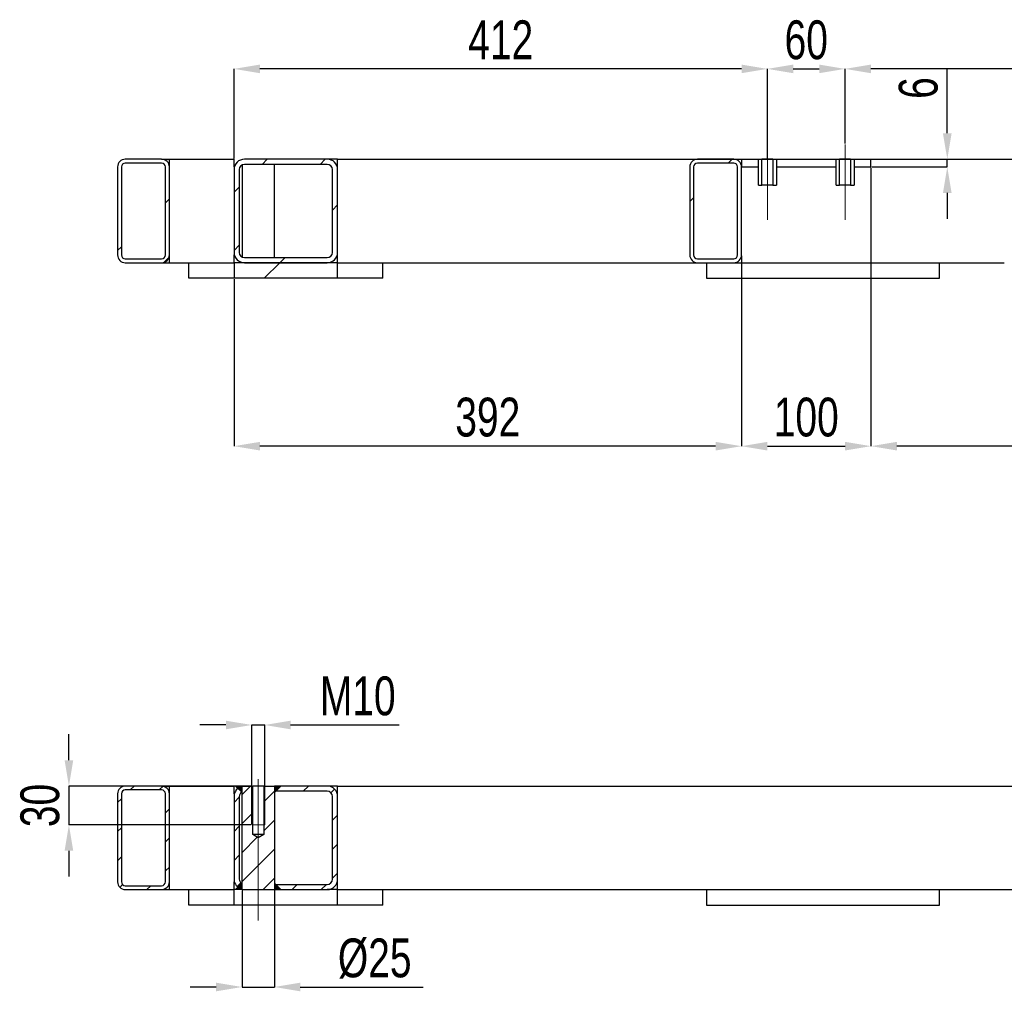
# Model space of a CAD drawing. Header units: millimetres. Extents: x 0 to 841, y 0 to 594.
# Tile 7 of 20: x 133 to 209, y 326 to 401. Entities that reach past the tile are written whole.
import ezdxf

# ---------------------------------------------------------------- set-up
doc = ezdxf.new("R2010")
doc.units = ezdxf.units.MM
doc.header["$PDSIZE"] = -1
doc.linetypes.add('CENTERX2', pattern=[20.32, 12.7, -2.54, 2.54, -2.54])
for name, color, linetype in [('COTES', 1, 'Continuous'), ('TRAIT-FINS', 9, 'Continuous'), ('TRAIT-MIXTES', 3, 'CENTERX2')]:
    doc.layers.add(name, color=color, linetype=linetype)
doc.layers.add('TRAIT-FORT', color=4, linetype='Continuous', lineweight=25)
doc.styles.add('SLDTEXTSTYLE0', font='TXT', dxfattribs={"width": 0.75})
doc.dimstyles.new('SLDDIMSTYLE0', dxfattribs={"dimtxt": 3, "dimasz": 2, "dimexe": 0, "dimexo": 0.0625, "dimgap": 0.75, "dimtad": 1, "dimdec": 0, "dimlfac": 10, "dimrnd": 1e-09, "dimzin": 12, "dimdsep": 46, "dimtxsty": 'SLDTEXTSTYLE0', "dimsah": 1, "dimcen": 0.09, "dimadec": 0, "dimazin": 3, "dimtfac": 1, "dimtdec": 0, "dimtofl": 0, "dimtmove": 0, "dimatfit": 3, "dimfxl": 1, "dimfrac": 2, "dimtolj": 1, "dimtzin": 12, "dimarcsym": 0})
doc.dimstyles.new('SLDDIMSTYLE1', dxfattribs={"dimtxt": 3, "dimasz": 2, "dimexe": 0, "dimexo": 0.0625, "dimgap": 0.75, "dimtad": 1, "dimdec": 0, "dimlfac": 10, "dimrnd": 1e-09, "dimzin": 12, "dimdsep": 46, "dimtxsty": 'SLDTEXTSTYLE0', "dimsah": 1, "dimcen": 0.09, "dimadec": 0, "dimazin": 3, "dimtfac": 1, "dimtdec": 0, "dimtmove": 0, "dimatfit": 0, "dimfxl": 1, "dimfrac": 2, "dimtolj": 1, "dimtzin": 12, "dimarcsym": 0})
pattern_1 = [(45, (0, 0), (-13.4704, 13.4704), []), (45, (4.49, 2e-323), (-13.4704, 13.4704), []), (45, (8.98, 4e-323), (-13.4704, 13.4704), []), (45, (13.47, 6e-323), (-13.4704, 13.4704), [])]

# ---------------------------------------------------------------- blocks, each defined once
blk = doc.blocks.new('_D_59')
at = {"layer": 'COTES', "color": 0, "lineweight": -2, "transparency": 16777216}
for p, q in [((137.086, 343.931), (137.086, 345.931)), ((151.147, 341.931), (137.086, 341.931)), ((137.086, 341.931), (137.086, 338.931)), ((151.147, 338.931), (137.086, 338.931)), ((137.086, 336.931), (137.086, 334.931))]:
    blk.add_line(p, q, dxfattribs=at)
at = {"layer": 'COTES', "color": 0, "transparency": 16777216}
for points in [[(136.753, 343.931), (137.419, 343.931), (137.086, 341.931)], [(136.753, 336.931), (137.419, 336.931), (137.086, 338.931)]]:
    blk.add_solid(points, dxfattribs=at)
at = {"layer": 'Defpoints', "color": 0, "transparency": 16777216}
for p in [(151.209, 341.931), (137.086, 338.931), (151.209, 338.931)]:
    blk.add_point(p, dxfattribs=at)
at = {"layer": 'COTES', "color": 0, "transparency": 16777216, "insert": (133.336, 340.431), "char_height": 3, "attachment_point": 2, "rotation": 90, "style": 'SLDTEXTSTYLE0'}
blk.add_mtext('\\A1;30', dxfattribs=at)
blk = doc.blocks.new('_D_60')
at = {"layer": 'COTES', "color": 0, "lineweight": -2, "transparency": 16777216}
for p, q in [((149.209, 346.652), (147.209, 346.652)), ((151.209, 338.993), (151.209, 346.652)), ((151.209, 346.652), (152.209, 346.652)), ((152.209, 338.993), (152.209, 346.652)), ((154.209, 346.652), (162.584, 346.652))]:
    blk.add_line(p, q, dxfattribs=at)
at = {"layer": 'COTES', "color": 0, "transparency": 16777216}
for points in [[(149.209, 346.985), (149.209, 346.319), (151.209, 346.652)], [(154.209, 346.985), (154.209, 346.319), (152.209, 346.652)]]:
    blk.add_solid(points, dxfattribs=at)
at = {"layer": 'Defpoints', "color": 0, "transparency": 16777216}
for p in [(152.209, 346.652), (151.209, 338.931), (152.209, 338.931)]:
    blk.add_point(p, dxfattribs=at)
at = {"layer": 'COTES', "color": 0, "transparency": 16777216, "insert": (159.397, 350.402), "char_height": 3, "attachment_point": 2, "style": 'SLDTEXTSTYLE0'}
blk.add_mtext('\\A1;M10', dxfattribs=at)
blk = doc.blocks.new('_D_61')
at = {"layer": 'COTES', "color": 0, "lineweight": -2, "transparency": 16777216}
for p, q in [((150.459, 333.868), (150.459, 326.402)), ((152.959, 333.868), (152.959, 326.402)), ((148.459, 326.402), (146.459, 326.402)), ((150.459, 326.402), (152.959, 326.402)), ((154.959, 326.402), (164.459, 326.402))]:
    blk.add_line(p, q, dxfattribs=at)
at = {"layer": 'COTES', "color": 0, "transparency": 16777216}
for points in [[(148.459, 326.736), (148.459, 326.069), (150.459, 326.402)], [(154.959, 326.736), (154.959, 326.069), (152.959, 326.402)]]:
    blk.add_solid(points, dxfattribs=at)
at = {"layer": 'Defpoints', "color": 0, "transparency": 16777216}
for p in [(150.459, 333.931), (152.959, 333.931), (152.959, 326.402)]:
    blk.add_point(p, dxfattribs=at)
at = {"layer": 'COTES', "color": 0, "transparency": 16777216, "insert": (160.709, 330.152), "char_height": 3, "attachment_point": 2, "style": 'SLDTEXTSTYLE0'}
blk.add_mtext('\\A1;%%c25', dxfattribs=at)
blk = doc.blocks.new('_D_79')
at = {"layer": 'COTES', "color": 0, "lineweight": -2, "transparency": 16777216}
for p, q in [((149.843, 390.44), (149.843, 397.357)), ((189.043, 397.357), (151.843, 397.357)), ((191.043, 392.472), (191.043, 397.357))]:
    blk.add_line(p, q, dxfattribs=at)
at = {"layer": 'COTES', "color": 0, "transparency": 16777216}
for points in [[(151.843, 397.69), (151.843, 397.023), (149.843, 397.357)], [(189.043, 397.69), (189.043, 397.023), (191.043, 397.357)]]:
    blk.add_solid(points, dxfattribs=at)
at = {"layer": 'Defpoints', "color": 0, "transparency": 16777216}
for p in [(149.843, 397.357), (191.043, 392.41), (149.843, 390.378)]:
    blk.add_point(p, dxfattribs=at)
at = {"layer": 'COTES', "color": 0, "transparency": 16777216, "insert": (170.443, 401.107), "char_height": 3, "attachment_point": 2, "style": 'SLDTEXTSTYLE0'}
blk.add_mtext('\\A1;412', dxfattribs=at)
blk = doc.blocks.new('_D_81')
at = {"layer": 'COTES', "color": 0, "lineweight": -2, "transparency": 16777216}
for p, q in [((197.043, 391.58), (197.043, 397.357)), ((287.543, 397.357), (199.043, 397.357)), ((289.543, 391.58), (289.543, 397.357))]:
    blk.add_line(p, q, dxfattribs=at)
at = {"layer": 'COTES', "color": 0, "transparency": 16777216}
for points in [[(199.043, 397.69), (199.043, 397.023), (197.043, 397.357)], [(287.543, 397.69), (287.543, 397.023), (289.543, 397.357)]]:
    blk.add_solid(points, dxfattribs=at)
at = {"layer": 'Defpoints', "color": 0, "transparency": 16777216}
for p in [(197.043, 397.357), (197.043, 391.518), (289.543, 391.518)]:
    blk.add_point(p, dxfattribs=at)
at = {"layer": 'COTES', "color": 0, "transparency": 16777216, "insert": (243.293, 401.107), "char_height": 3, "attachment_point": 2, "style": 'SLDTEXTSTYLE0'}
blk.add_mtext('\\A1;925', dxfattribs=at)
blk = doc.blocks.new('_D_82')
at = {"layer": 'COTES', "color": 0, "lineweight": -2, "transparency": 16777216}
for p, q in [((191.043, 390.38), (191.043, 397.357)), ((193.043, 397.357), (195.043, 397.357)), ((197.043, 391.58), (197.043, 397.357))]:
    blk.add_line(p, q, dxfattribs=at)
at = {"layer": 'COTES', "color": 0, "transparency": 16777216}
for points in [[(193.043, 397.69), (193.043, 397.023), (191.043, 397.357)], [(195.043, 397.69), (195.043, 397.023), (197.043, 397.357)]]:
    blk.add_solid(points, dxfattribs=at)
at = {"layer": 'Defpoints', "color": 0, "transparency": 16777216}
for p in [(197.043, 397.357), (197.043, 391.518), (191.043, 390.317)]:
    blk.add_point(p, dxfattribs=at)
at = {"layer": 'COTES', "color": 0, "transparency": 16777216, "insert": (194.043, 401.107), "char_height": 3, "attachment_point": 2, "style": 'SLDTEXTSTYLE0'}
blk.add_mtext('\\A1;60', dxfattribs=at)
blk = doc.blocks.new('_D_83')
at = {"layer": 'COTES', "color": 0, "lineweight": -2, "transparency": 16777216}
for p, q in [((199.043, 389.715), (199.043, 368.199)), ((189.043, 382.915), (189.043, 368.199)), ((191.043, 368.199), (197.043, 368.199))]:
    blk.add_line(p, q, dxfattribs=at)
at = {"layer": 'COTES', "color": 0, "transparency": 16777216}
for points in [[(191.043, 368.532), (191.043, 367.866), (189.043, 368.199)], [(197.043, 368.532), (197.043, 367.866), (199.043, 368.199)]]:
    blk.add_solid(points, dxfattribs=at)
at = {"layer": 'Defpoints', "color": 0, "transparency": 16777216}
for p in [(199.043, 389.778), (189.043, 382.978), (199.043, 368.199)]:
    blk.add_point(p, dxfattribs=at)
at = {"layer": 'COTES', "color": 0, "transparency": 16777216, "insert": (194.043, 371.949), "char_height": 3, "attachment_point": 2, "style": 'SLDTEXTSTYLE0'}
blk.add_mtext('\\A1;100', dxfattribs=at)
blk = doc.blocks.new('_D_85')
at = {"layer": 'COTES', "color": 0, "lineweight": -2, "transparency": 16777216}
for p, q in [((199.043, 389.715), (199.043, 368.199)), ((287.543, 389.715), (287.543, 368.199)), ((285.543, 368.199), (201.043, 368.199))]:
    blk.add_line(p, q, dxfattribs=at)
at = {"layer": 'COTES', "color": 0, "transparency": 16777216}
for points in [[(201.043, 368.532), (201.043, 367.866), (199.043, 368.199)], [(285.543, 368.532), (285.543, 367.866), (287.543, 368.199)]]:
    blk.add_solid(points, dxfattribs=at)
at = {"layer": 'Defpoints', "color": 0, "transparency": 16777216}
for p in [(199.043, 389.778), (287.543, 389.778), (199.043, 368.199)]:
    blk.add_point(p, dxfattribs=at)
at = {"layer": 'COTES', "color": 0, "transparency": 16777216, "insert": (243.293, 371.949), "char_height": 3, "attachment_point": 2, "style": 'SLDTEXTSTYLE0'}
blk.add_mtext('\\A1;885', dxfattribs=at)
blk = doc.blocks.new('_D_86')
at = {"layer": 'COTES', "color": 0, "lineweight": -2, "transparency": 16777216}
for p, q in [((189.043, 382.915), (189.043, 368.199)), ((149.843, 381.115), (149.843, 368.199)), ((187.043, 368.199), (151.843, 368.199))]:
    blk.add_line(p, q, dxfattribs=at)
at = {"layer": 'COTES', "color": 0, "transparency": 16777216}
for points in [[(151.843, 368.532), (151.843, 367.866), (149.843, 368.199)], [(187.043, 368.532), (187.043, 367.866), (189.043, 368.199)]]:
    blk.add_solid(points, dxfattribs=at)
at = {"layer": 'Defpoints', "color": 0, "transparency": 16777216}
for p in [(189.043, 382.978), (149.843, 381.178), (149.843, 368.199)]:
    blk.add_point(p, dxfattribs=at)
at = {"layer": 'COTES', "color": 0, "transparency": 16777216, "insert": (169.443, 371.949), "char_height": 3, "attachment_point": 2, "style": 'SLDTEXTSTYLE0'}
blk.add_mtext('\\A1;392', dxfattribs=at)
blk = doc.blocks.new('_D_87')
at = {"layer": 'COTES', "color": 0, "lineweight": -2, "transparency": 16777216}
for p, q in [((204.938, 392.378), (204.938, 397.378)), ((157.905, 390.378), (204.938, 390.378)), ((204.938, 389.778), (204.938, 390.378)), ((199.105, 389.778), (204.938, 389.778)), ((204.938, 387.778), (204.938, 385.778))]:
    blk.add_line(p, q, dxfattribs=at)
at = {"layer": 'COTES', "color": 0, "transparency": 16777216}
for points in [[(204.604, 392.378), (205.271, 392.378), (204.938, 390.378)], [(204.604, 387.778), (205.271, 387.778), (204.938, 389.778)]]:
    blk.add_solid(points, dxfattribs=at)
at = {"layer": 'Defpoints', "color": 0, "transparency": 16777216}
for p in [(157.843, 390.378), (204.938, 390.378), (199.043, 389.778)]:
    blk.add_point(p, dxfattribs=at)
at = {"layer": 'COTES', "color": 0, "transparency": 16777216, "insert": (201.188, 395.878), "char_height": 3, "attachment_point": 2, "rotation": 90, "style": 'SLDTEXTSTYLE0'}
blk.add_mtext('\\A1;6', dxfattribs=at)

msp = doc.modelspace()

# ---------------------------------------------------------------- hatches: boundary and pattern name
at = {"layer": 'TRAIT-FINS'}
h = msp.add_hatch(dxfattribs=at)
h.set_pattern_fill('DIN 201 ACIER ET FONTE', color=256, style=0, pattern_type=2)
h.set_pattern_definition(pattern_1)
edge = h.paths.add_edge_path(flags=0)
edge.add_arc((141.443, 389.778), 0.6, 90, 180)
edge.add_line((140.843, 389.778), (140.843, 382.978))
edge.add_arc((141.443, 382.978), 0.6, 180, 270)
edge.add_line((141.443, 382.378), (144.243, 382.378))
edge.add_arc((144.243, 382.978), 0.6, 270, 360)
edge.add_line((144.843, 382.978), (144.843, 389.778))
edge.add_arc((144.243, 389.778), 0.6, 0, 90)
edge.add_line((144.243, 390.378), (141.443, 390.378))
edge = h.paths.add_edge_path(flags=0)
edge.add_line((144.243, 382.678), (141.443, 382.678))
edge.add_arc((141.443, 382.978), 0.3, 180, 270, ccw=False)
edge.add_line((141.143, 382.978), (141.143, 389.778))
edge.add_arc((141.443, 389.778), 0.3, 90, 180, ccw=False)
edge.add_line((141.443, 390.078), (144.243, 390.078))
edge.add_arc((144.243, 389.778), 0.3, 0, 90, ccw=False)
edge.add_line((144.543, 389.778), (144.543, 382.978))
edge.add_arc((144.243, 382.978), 0.3, 270, 360, ccw=False)
h = msp.add_hatch(dxfattribs=at)
h.set_pattern_fill('DIN 201 ACIER ET FONTE', color=256, style=0, pattern_type=2)
h.set_pattern_definition(pattern_1)
edge = h.paths.add_edge_path(flags=0)
edge.add_arc((157.043, 389.578), 0.8, 0, 90)
edge.add_line((157.043, 390.378), (150.643, 390.378))
edge.add_arc((150.643, 389.578), 0.8, 90, 180)
edge.add_line((149.843, 389.578), (149.843, 383.178))
edge.add_arc((150.643, 383.178), 0.8, 180, 270)
edge.add_line((150.643, 382.378), (157.043, 382.378))
edge.add_arc((157.043, 383.178), 0.8, 270, 360)
edge.add_line((157.843, 383.178), (157.843, 389.578))
edge = h.paths.add_edge_path(flags=0)
edge.add_line((157.443, 389.578), (157.443, 383.178))
edge.add_arc((157.043, 383.178), 0.4, 270, 360, ccw=False)
edge.add_line((157.043, 382.778), (150.643, 382.778))
edge.add_arc((150.643, 383.178), 0.4, 180, 270, ccw=False)
edge.add_line((150.243, 383.178), (150.243, 389.578))
edge.add_arc((150.643, 389.578), 0.4, 90, 180, ccw=False)
edge.add_line((150.643, 389.978), (157.043, 389.978))
edge.add_arc((157.043, 389.578), 0.4, 0, 90, ccw=False)
h = msp.add_hatch(dxfattribs=at)
h.set_pattern_fill('DIN 201 ACIER ET FONTE', color=256, style=0, pattern_type=2)
h.set_pattern_definition(pattern_1)
edge = h.paths.add_edge_path(flags=0)
edge.add_line((185.043, 389.778), (185.043, 382.978))
edge.add_arc((185.643, 382.978), 0.6, 180, 270)
edge.add_line((185.643, 382.378), (188.443, 382.378))
edge.add_arc((188.443, 382.978), 0.6, 270, 360)
edge.add_line((189.043, 382.978), (189.043, 389.778))
edge.add_arc((188.443, 389.778), 0.6, 0, 90)
edge.add_line((188.443, 390.378), (185.643, 390.378))
edge.add_arc((185.643, 389.778), 0.6, 90, 180)
edge = h.paths.add_edge_path(flags=0)
edge.add_arc((185.643, 382.978), 0.3, 180, 270, ccw=False)
edge.add_line((185.343, 382.978), (185.343, 389.778))
edge.add_arc((185.643, 389.778), 0.3, 90, 180, ccw=False)
edge.add_line((185.643, 390.078), (188.443, 390.078))
edge.add_arc((188.443, 389.778), 0.3, 0, 90, ccw=False)
edge.add_line((188.743, 389.778), (188.743, 382.978))
edge.add_arc((188.443, 382.978), 0.3, 270, 360, ccw=False)
edge.add_line((188.443, 382.678), (185.643, 382.678))
h = msp.add_hatch(dxfattribs=at)
h.set_pattern_fill('DIN 201 ACIER ET FONTE', color=256, style=0, pattern_type=2)
h.set_pattern_definition(pattern_1)
h.paths.add_polyline_path([(189.043, 389.778), (190.343, 389.778), (190.343, 390.378), (189.043, 390.378)], flags=0)
h = msp.add_hatch(dxfattribs=at)
h.set_pattern_fill('DIN 201 ACIER ET FONTE', color=256, style=0, pattern_type=2)
h.set_pattern_definition(pattern_1)
h.paths.add_polyline_path([(190.343, 390.378), (190.343, 388.378), (190.618, 388.378), (190.618, 390.378)], flags=0)
h = msp.add_hatch(dxfattribs=at)
h.set_pattern_fill('DIN 201 ACIER ET FONTE', color=256, style=0, pattern_type=2)
h.set_pattern_definition(pattern_1)
h.paths.add_polyline_path([(191.743, 388.378), (191.743, 390.378), (191.468, 390.378), (191.468, 388.378)], flags=0)
h = msp.add_hatch(dxfattribs=at)
h.set_pattern_fill('DIN 201 ACIER ET FONTE', color=256, style=0, pattern_type=2)
h.set_pattern_definition(pattern_1)
h.paths.add_polyline_path([(196.343, 390.378), (191.743, 390.378), (191.743, 389.778), (196.343, 389.778)], flags=0)
h = msp.add_hatch(dxfattribs=at)
h.set_pattern_fill('DIN 201 ACIER ET FONTE', color=256, style=0, pattern_type=2)
h.set_pattern_definition(pattern_1)
h.paths.add_polyline_path([(196.343, 390.378), (196.343, 388.378), (196.618, 388.378), (196.618, 390.378)], flags=0)
h = msp.add_hatch(dxfattribs=at)
h.set_pattern_fill('DIN 201 ACIER ET FONTE', color=256, style=0, pattern_type=2)
h.set_pattern_definition(pattern_1)
h.paths.add_polyline_path([(197.743, 388.378), (197.743, 390.378), (197.468, 390.378), (197.468, 388.378)], flags=0)
h = msp.add_hatch(dxfattribs=at)
h.set_pattern_fill('DIN 201 ACIER ET FONTE', color=256, style=0, pattern_type=2)
h.set_pattern_definition(pattern_1)
h.paths.add_polyline_path([(199.043, 390.378), (197.743, 390.378), (197.743, 389.778), (199.043, 389.778)], flags=0)
h = msp.add_hatch(dxfattribs=at)
h.set_pattern_fill('DIN 201 ACIER ET FONTE', color=256, style=0, pattern_type=2)
h.set_pattern_definition(pattern_1)
h.paths.add_polyline_path([(149.843, 381.178), (157.843, 381.178), (157.843, 382.378), (149.843, 382.378)], flags=0)
h = msp.add_hatch(dxfattribs=at)
h.set_pattern_fill('ANSI31', color=256, scale=0.5, angle=3e-322, style=0)
edge = h.paths.add_edge_path(flags=0)
edge.add_arc((141.443, 341.331), 0.6, 90, 180)
edge.add_line((140.843, 341.331), (140.843, 334.531))
edge.add_arc((141.443, 334.531), 0.6, 180, 270)
edge.add_line((141.443, 333.931), (144.243, 333.931))
edge.add_arc((144.243, 334.531), 0.6, 270, 360)
edge.add_line((144.843, 334.531), (144.843, 341.331))
edge.add_arc((144.243, 341.331), 0.6, 0, 90)
edge.add_line((144.243, 341.931), (141.443, 341.931))
edge = h.paths.add_edge_path(flags=0)
edge.add_line((144.243, 334.231), (141.443, 334.231))
edge.add_arc((141.443, 334.531), 0.3, 180, 270, ccw=False)
edge.add_line((141.143, 334.531), (141.143, 341.331))
edge.add_arc((141.443, 341.331), 0.3, 90, 180, ccw=False)
edge.add_line((141.443, 341.631), (144.243, 341.631))
edge.add_arc((144.243, 341.331), 0.3, 0, 90, ccw=False)
edge.add_line((144.543, 341.331), (144.543, 334.531))
edge.add_arc((144.243, 334.531), 0.3, 270, 360, ccw=False)
h = msp.add_hatch(dxfattribs=at)
h.set_pattern_fill('ANSI31', color=256, scale=0.5, angle=3e-322, style=0)
edge = h.paths.add_edge_path(flags=0)
edge.add_arc((150.643, 341.131), 0.8, 103.27186, 180)
edge.add_line((149.843, 341.131), (149.843, 334.731))
edge.add_arc((150.643, 334.731), 0.8, 180, 256.72814)
edge.add_line((150.459, 333.952), (150.459, 334.375))
edge.add_arc((150.643, 334.731), 0.4, 180, 242.66814, ccw=False)
edge.add_line((150.243, 334.731), (150.243, 341.131))
edge.add_arc((150.643, 341.131), 0.4, 117.33186, 180, ccw=False)
edge.add_line((150.459, 341.486), (150.459, 341.909))
h = msp.add_hatch(dxfattribs=at)
h.set_pattern_fill('ANSI31', color=256, scale=0.5, angle=3e-322, style=0)
h.paths.add_polyline_path([(152.959, 333.931), (152.959, 341.931), (152.134, 341.931), (152.134, 338.181), (151.709, 337.925), (151.284, 338.181), (151.284, 341.931), (150.459, 341.931), (150.459, 333.931)], flags=0)
h = msp.add_hatch(dxfattribs=at)
h.set_pattern_fill('ANSI31', color=256, scale=0.5, angle=3e-322, style=0)
edge = h.paths.add_edge_path(flags=0)
edge.add_arc((157.043, 334.731), 0.4, 270, 360, ccw=False)
edge.add_line((157.043, 334.331), (152.959, 334.331))
edge.add_line((152.959, 334.331), (152.959, 333.931))
edge.add_line((152.959, 333.931), (157.043, 333.931))
edge.add_arc((157.043, 334.731), 0.8, 270, 360)
edge.add_line((157.843, 334.731), (157.843, 341.131))
edge.add_arc((157.043, 341.131), 0.8, 0, 90)
edge.add_line((157.043, 341.931), (152.959, 341.931))
edge.add_line((152.959, 341.931), (152.959, 341.531))
edge.add_line((152.959, 341.531), (157.043, 341.531))
edge.add_arc((157.043, 341.131), 0.4, 0, 90, ccw=False)
edge.add_line((157.443, 341.131), (157.443, 334.731))

# ---------------------------------------------------------------- linework, layer by layer
at = {"lineweight": 18}
for p, q in [((191.043, 390.317), (191.043, 392.41)), ((150.459, 341.431), (149.959, 341.931)), ((151.209, 341.931), (152.209, 341.931)), ((151.209, 341.931), (151.209, 338.931)), ((151.209, 341.931), (151.209, 338.931)), ((152.209, 341.931), (152.209, 338.931)), ((152.209, 341.931), (152.209, 338.931)), ((153.459, 341.931), (152.959, 341.431)), ((151.209, 338.931), (152.209, 338.931)), ((151.209, 338.931), (152.209, 338.931)), ((149.959, 333.931), (150.459, 334.431)), ((153.459, 333.931), (152.959, 334.431))]:
    msp.add_line(p, q, dxfattribs=at)
for points in [[(150.459, 341.431), (150.459, 341.931), (149.959, 341.931)], [(153.459, 341.931), (152.959, 341.931), (152.959, 341.431)], [(149.959, 333.931), (150.459, 333.931), (150.459, 334.431)], [(153.459, 333.931), (152.959, 333.931), (152.959, 334.431)]]:
    msp.add_solid(points, dxfattribs=at)
at = {"layer": 'TRAIT-FORT', "lineweight": 25}
for p, q in [((144.243, 390.378), (141.443, 390.378)), ((144.243, 390.378), (144.843, 390.378)), ((144.843, 390.378), (149.843, 390.378)), ((144.843, 389.778), (144.843, 390.378)), ((149.843, 389.778), (149.843, 390.378)), ((150.459, 390.378), (150.459, 390.356)), ((157.043, 390.378), (150.643, 390.378)), ((157.843, 390.378), (157.043, 390.378)), ((157.843, 389.578), (157.843, 390.378)), ((157.843, 390.378), (185.643, 390.378)), ((188.443, 390.378), (185.643, 390.378)), ((188.443, 390.378), (189.043, 390.378)), ((189.043, 390.378), (190.343, 390.378)), ((189.043, 390.378), (189.043, 389.778)), ((190.343, 389.778), (190.343, 390.378)), ((190.343, 390.378), (190.618, 390.378)), ((190.343, 388.378), (190.343, 390.378)), ((190.618, 388.378), (190.618, 390.378)), ((191.468, 390.378), (190.618, 390.378)), ((191.468, 390.378), (191.468, 388.378)), ((191.468, 390.378), (191.743, 390.378)), ((191.743, 390.378), (191.743, 389.778)), ((191.743, 390.378), (196.343, 390.378)), ((191.743, 390.378), (191.743, 388.378)), ((196.343, 389.778), (196.343, 390.378)), ((196.343, 388.378), (196.343, 390.378)), ((196.343, 390.378), (196.618, 390.378)), ((196.618, 388.378), (196.618, 390.378)), ((197.468, 390.378), (196.618, 390.378)), ((197.468, 390.378), (197.468, 388.378)), ((197.468, 390.378), (197.743, 390.378)), ((197.743, 390.378), (197.743, 389.778)), ((197.743, 390.378), (199.043, 390.378)), ((197.743, 390.378), (197.743, 388.378)), ((199.043, 390.378), (239.443, 390.378)), ((199.043, 389.778), (199.043, 390.378)), ((140.843, 389.778), (140.843, 382.978)), ((141.143, 389.778), (141.143, 382.978)), ((144.243, 390.078), (141.443, 390.078)), ((144.543, 382.978), (144.543, 389.778)), ((144.843, 382.978), (144.843, 389.778)), ((149.843, 389.578), (149.843, 383.178)), ((150.243, 389.578), (150.243, 383.178)), ((150.459, 389.933), (150.459, 382.822)), ((157.043, 389.978), (150.643, 389.978)), ((152.959, 382.778), (152.959, 389.978)), ((157.443, 383.178), (157.443, 389.578)), ((157.843, 383.178), (157.843, 389.578)), ((185.043, 389.778), (185.043, 382.978)), ((185.343, 389.778), (185.343, 382.978)), ((188.443, 390.078), (185.643, 390.078)), ((188.743, 382.978), (188.743, 389.778)), ((189.043, 389.778), (190.343, 389.778)), ((189.043, 382.978), (189.043, 389.778)), ((191.743, 389.778), (196.343, 389.778)), ((197.743, 389.778), (199.043, 389.778)), ((190.343, 388.378), (190.618, 388.378)), ((191.468, 388.378), (190.618, 388.378)), ((191.468, 388.378), (191.743, 388.378)), ((196.343, 388.378), (196.618, 388.378)), ((197.468, 388.378), (196.618, 388.378)), ((197.468, 388.378), (197.743, 388.378)), ((141.443, 382.678), (144.243, 382.678)), ((144.843, 382.378), (144.843, 382.978)), ((149.843, 382.378), (149.843, 382.978)), ((150.643, 382.778), (157.043, 382.778)), ((157.843, 382.378), (157.843, 383.178)), ((185.643, 382.678), (188.443, 382.678)), ((141.443, 382.378), (144.243, 382.378)), ((144.243, 382.378), (144.843, 382.378)), ((144.843, 382.378), (149.843, 382.378)), ((146.343, 381.178), (146.343, 382.378)), ((149.843, 382.378), (149.843, 381.178)), ((157.843, 382.378), (149.843, 382.378)), ((150.459, 382.399), (150.459, 382.378)), ((150.643, 382.378), (157.043, 382.378)), ((157.843, 382.378), (185.643, 382.378)), ((157.843, 381.178), (157.843, 382.378)), ((161.343, 381.178), (161.343, 382.378)), ((185.643, 382.378), (188.443, 382.378)), ((186.343, 382.378), (186.343, 381.178)), ((188.443, 382.378), (209.343, 382.378)), ((204.343, 381.178), (204.343, 382.378)), ((149.843, 381.178), (146.343, 381.178)), ((157.843, 381.178), (149.843, 381.178)), ((161.343, 381.178), (157.843, 381.178)), ((186.343, 381.178), (204.343, 381.178)), ((144.243, 341.931), (141.443, 341.931)), ((144.243, 341.631), (141.443, 341.631)), ((144.243, 341.931), (144.843, 341.931)), ((144.843, 341.931), (149.843, 341.931)), ((144.843, 341.331), (144.843, 341.931)), ((149.843, 341.331), (149.843, 341.931)), ((150.459, 333.931), (150.459, 341.931)), ((150.459, 341.931), (151.284, 341.931)), ((150.459, 341.486), (150.459, 341.909)), ((151.284, 338.181), (151.284, 341.931)), ((152.134, 341.931), (151.284, 341.931)), ((152.134, 341.931), (152.134, 338.181)), ((152.134, 341.931), (152.959, 341.931)), ((152.959, 341.931), (152.959, 341.531)), ((157.043, 341.931), (152.959, 341.931)), ((152.959, 341.931), (152.959, 333.931)), ((157.043, 341.531), (152.959, 341.531)), ((157.843, 341.931), (157.043, 341.931)), ((157.843, 341.931), (255.843, 341.931)), ((157.843, 341.331), (157.843, 341.931)), ((140.843, 341.331), (140.843, 334.531)), ((141.143, 341.331), (141.143, 334.531)), ((144.543, 334.531), (144.543, 341.331)), ((144.843, 334.531), (144.843, 341.331)), ((149.843, 341.131), (149.843, 334.731)), ((150.243, 341.131), (150.243, 334.731)), ((157.443, 334.731), (157.443, 341.131)), ((157.843, 334.731), (157.843, 341.131)), ((151.709, 337.925), (151.284, 338.181)), ((152.134, 338.181), (151.284, 338.181)), ((152.134, 338.181), (151.709, 337.925)), ((141.443, 334.231), (144.243, 334.231)), ((141.443, 333.931), (144.243, 333.931)), ((144.243, 333.931), (144.843, 333.931)), ((144.843, 333.931), (144.843, 334.531)), ((144.843, 333.931), (149.843, 333.931)), ((146.343, 332.731), (146.343, 333.931)), ((149.843, 333.931), (149.843, 334.531)), ((150.459, 333.931), (149.843, 333.931)), ((149.843, 332.731), (149.843, 333.931)), ((150.459, 333.952), (150.459, 334.375)), ((150.459, 333.931), (152.959, 333.931)), ((152.959, 334.331), (152.959, 333.931)), ((152.959, 334.331), (157.043, 334.331)), ((152.959, 333.931), (157.043, 333.931)), ((157.843, 333.931), (157.043, 333.931)), ((157.843, 333.931), (157.843, 334.531)), ((157.843, 333.931), (255.843, 333.931)), ((157.843, 332.731), (157.843, 333.931)), ((161.343, 332.731), (161.343, 333.931)), ((186.343, 333.931), (186.343, 332.731)), ((204.343, 332.731), (204.343, 333.931)), ((149.843, 332.731), (146.343, 332.731)), ((157.843, 332.731), (149.843, 332.731)), ((161.343, 332.731), (157.843, 332.731)), ((186.343, 332.731), (204.343, 332.731))]:
    msp.add_line(p, q, dxfattribs=at)
for centre, radius, start, end in [((141.443, 389.778), 0.6, 90, 180), ((144.243, 389.778), 0.6, 0, 90), ((150.643, 389.578), 0.8, 90, 180), ((157.043, 389.578), 0.8, 0, 90), ((185.643, 389.778), 0.6, 90, 180), ((188.443, 389.778), 0.6, 0, 90), ((141.443, 389.778), 0.3, 90, 180), ((144.243, 389.778), 0.3, 0, 90), ((150.643, 389.578), 0.4, 90, 180), ((157.043, 389.578), 0.4, 0, 90), ((185.643, 389.778), 0.3, 90, 180), ((188.443, 389.778), 0.3, 0, 90), ((141.443, 382.978), 0.6, 180, 270), ((141.443, 382.978), 0.3, 180, 270), ((144.243, 382.978), 0.3, 270, 0), ((144.243, 382.978), 0.6, 270, 0), ((150.643, 383.178), 0.8, 180, 270), ((150.643, 383.178), 0.4, 180, 270), ((157.043, 383.178), 0.8, 270, 0), ((157.043, 383.178), 0.4, 270, 0), ((185.643, 382.978), 0.6, 180, 270), ((185.643, 382.978), 0.3, 180, 270), ((188.443, 382.978), 0.3, 270, 0), ((188.443, 382.978), 0.6, 270, 0), ((141.443, 341.331), 0.6, 90, 180), ((141.443, 341.331), 0.3, 90, 180), ((144.243, 341.331), 0.6, 0, 90), ((144.243, 341.331), 0.3, 0, 90), ((150.643, 341.131), 0.8, 103.27186, 180), ((157.043, 341.131), 0.8, 0, 90), ((157.043, 341.131), 0.4, 0, 90), ((150.643, 341.131), 0.4, 117.33186, 180), ((150.643, 334.731), 0.8, 180, 256.72814), ((150.643, 334.731), 0.4, 180, 242.66814), ((157.043, 334.731), 0.8, 270, 0), ((157.043, 334.731), 0.4, 270, 0), ((141.443, 334.531), 0.6, 180, 270), ((141.443, 334.531), 0.3, 180, 270), ((144.243, 334.531), 0.6, 270, 0), ((144.243, 334.531), 0.3, 270, 0)]:
    msp.add_arc(centre, radius, start, end, dxfattribs=at)
at = {"layer": 'TRAIT-MIXTES', "lineweight": 18}
for p, q in [((197.043, 391.518), (197.043, 385.697)), ((191.043, 390.317), (191.043, 385.697)), ((151.709, 342.477), (151.709, 331.53))]:
    msp.add_line(p, q, dxfattribs=at)

# ---------------------------------------------------------------- dimensions: what is measured, and where the dimension line sits
at = {"layer": 'COTES'}
for base, p1, p2, dimstyle, picture, middle in [((149.843, 397.357), (191.043, 392.41), (149.843, 390.378), 'SLDDIMSTYLE0', '_D_79', (170.443, 397.357)), ((197.043, 397.357), (191.043, 390.317), (197.043, 391.518), 'SLDDIMSTYLE1', '_D_82', (194.043, 397.357)), ((197.043, 397.357), (289.543, 391.518), (197.043, 391.518), 'SLDDIMSTYLE0', '_D_81', (243.293, 397.357)), ((199.043, 368.199), (287.543, 389.778), (199.043, 389.778), 'SLDDIMSTYLE0', '_D_85', (243.293, 368.199)), ((149.843, 368.199), (189.043, 382.978), (149.843, 381.178), 'SLDDIMSTYLE0', '_D_86', (169.443, 368.199))]:
    dim = msp.add_linear_dim(base=base, p1=p1, p2=p2, dimstyle=dimstyle, dxfattribs=at)
    dim.commit()
    dim.dimension.update_dxf_attribs({"geometry": picture, "text_midpoint": middle, "dimtype": 160})
for base, p1, p2, angle, dimstyle, picture, middle in [((204.938, 390.378), (199.043, 389.778), (157.843, 390.378), 90, 'SLDDIMSTYLE1', '_D_87', (204.938, 395.878)), ((199.043, 368.199), (189.043, 382.978), (199.043, 389.778), 0.00002, 'SLDDIMSTYLE0', '_D_83', (194.043, 368.199)), ((137.086, 338.931), (151.209, 341.931), (151.209, 338.931), 90, 'SLDDIMSTYLE1', '_D_59', (137.086, 340.431))]:
    dim = msp.add_linear_dim(base=base, p1=p1, p2=p2, angle=angle, dimstyle=dimstyle, dxfattribs=at)
    dim.commit()
    dim.dimension.update_dxf_attribs({"geometry": picture, "text_midpoint": middle, "dimtype": 160})
for base, p1, p2, text, picture, middle in [((152.209, 346.652), (151.209, 338.931), (152.209, 338.931), 'M<>', '_D_60', (159.397, 346.652)), ((152.959, 326.402), (150.459, 333.931), (152.959, 333.931), '%%c<>', '_D_61', (160.709, 326.402))]:
    dim = msp.add_linear_dim(base=base, p1=p1, p2=p2, text=text, dimstyle='SLDDIMSTYLE1', dxfattribs=at)
    dim.commit()
    dim.dimension.update_dxf_attribs({"geometry": picture, "text_midpoint": middle, "dimtype": 160})

doc.saveas('drawing.dxf')
